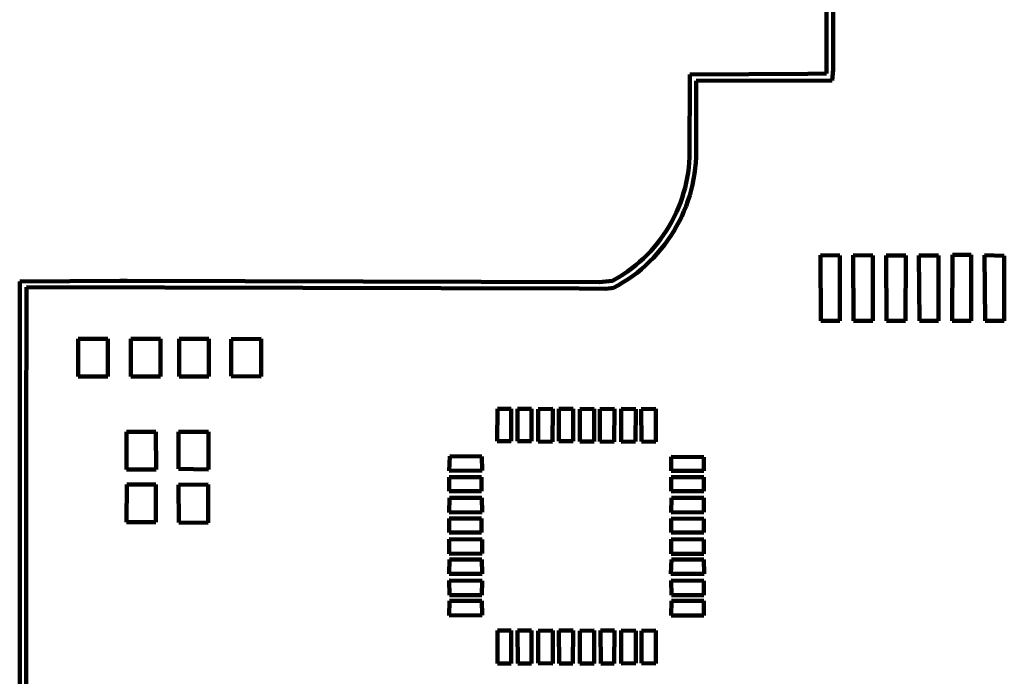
# Model space of a CAD drawing. Header units: millimetres. Extents: x 0 to 12.8, y 0 to 16.3.
# Tile 3 of 8: x 0 to 6.2, y 4 to 8.1. Entities that reach past the tile are written whole.
import ezdxf

# ---------------------------------------------------------------- set-up
doc = ezdxf.new("R2010")
doc.units = ezdxf.units.MM
doc.layers.add('color#000000fe', color=7, linetype='CONTINUOUS', lineweight=100)
doc.layers.add('color#000000ff', color=7, linetype='CONTINUOUS', lineweight=100)

msp = doc.modelspace()

# ---------------------------------------------------------------- linework, layer by layer
at = {"layer": 'color#000000fe'}
for p, q in [((5.1075, 7.8069), (5.1077, 8.4889)), ((5.149, 8.5298), (5.1489, 7.8325)), ((4.2387, 7.2781), (4.2406, 7.8022)), ((4.2406, 7.8022), (4.988, 7.8053)), ((4.988, 7.8053), (5.1075, 7.8069)), ((5.1489, 7.8325), (5.142, 7.7633)), ((5.142, 7.7633), (4.2809, 7.7624)), ((4.2809, 7.7624), (4.2809, 7.2783)), ((4.2345, 7.2125), (4.2372, 7.2452)), ((4.2372, 7.2452), (4.2387, 7.2781)), ((4.2791, 7.243), (4.276, 7.2077)), ((4.2809, 7.2783), (4.2791, 7.243)), ((4.2252, 7.1475), (4.2305, 7.1799)), ((4.2305, 7.1799), (4.2345, 7.2125)), ((4.2716, 7.1727), (4.2658, 7.1378)), ((4.276, 7.2077), (4.2716, 7.1727)), ((4.2112, 7.0835), (4.2188, 7.1154)), ((4.2188, 7.1154), (4.2252, 7.1475)), ((4.2658, 7.1378), (4.2587, 7.1032)), ((4.1926, 7.0206), (4.2025, 7.0519)), ((4.2025, 7.0519), (4.2112, 7.0835)), ((4.2503, 7.0689), (4.2406, 7.035)), ((4.2587, 7.1032), (4.2503, 7.0689)), ((4.1695, 6.9592), (4.1816, 6.9897)), ((4.1816, 6.9897), (4.1926, 7.0206)), ((4.2298, 7.0014), (4.2177, 6.9682)), ((4.2406, 7.035), (4.2298, 7.0014)), ((4.1422, 6.8995), (4.1564, 6.9291)), ((4.1564, 6.9291), (4.1695, 6.9592)), ((4.2044, 6.9355), (4.19, 6.9032)), ((4.2177, 6.9682), (4.2044, 6.9355)), ((4.1108, 6.8419), (4.127, 6.8704)), ((4.127, 6.8704), (4.1422, 6.8995)), ((4.1745, 6.8715), (4.1578, 6.8403)), ((4.19, 6.9032), (4.1745, 6.8715)), ((4.0755, 6.7865), (4.0937, 6.8139)), ((4.0937, 6.8139), (4.1108, 6.8419)), ((4.14, 6.8098), (4.1212, 6.7799)), ((4.1578, 6.8403), (4.14, 6.8098)), ((4.0157, 6.7083), (4.0365, 6.7337)), ((4.0365, 6.7337), (4.0565, 6.7598)), ((4.0565, 6.7598), (4.0755, 6.7865)), ((4.1013, 6.7507), (4.0804, 6.7222)), ((4.1212, 6.7799), (4.1013, 6.7507)), ((3.9715, 6.6599), (3.994, 6.6837)), ((3.994, 6.6837), (4.0157, 6.7083)), ((4.0585, 6.6945), (4.0357, 6.6676)), ((4.0804, 6.7222), (4.0585, 6.6945)), ((3.899, 6.5933), (3.924, 6.6146)), ((3.924, 6.6146), (3.9481, 6.6368)), ((3.9481, 6.6368), (3.9715, 6.6599)), ((3.9871, 6.6164), (3.9615, 6.5921)), ((4.0119, 6.6415), (3.9871, 6.6164)), ((4.0357, 6.6676), (4.0119, 6.6415)), ((3.8199, 6.5349), (3.847, 6.5534)), ((3.847, 6.5534), (3.8734, 6.5729)), ((3.8734, 6.5729), (3.899, 6.5933)), ((3.9076, 6.5466), (3.8794, 6.5253)), ((3.935, 6.5688), (3.9076, 6.5466)), ((3.9615, 6.5921), (3.935, 6.5688)), ((0, 6.4915), (0.6336, 6.4941)), ((0, 1.4036), (0, 6.4915)), ((0.6336, 6.4941), (0.6806, 6.4944)), ((0.6806, 6.4944), (3.6671, 6.4862)), ((3.6671, 6.4862), (3.7512, 6.4952)), ((3.7512, 6.4952), (3.7636, 6.501)), ((3.7636, 6.501), (3.7921, 6.5174)), ((3.8206, 6.4862), (3.7901, 6.4683)), ((3.7921, 6.5174), (3.8199, 6.5349)), ((3.8504, 6.5052), (3.8206, 6.4862)), ((3.8794, 6.5253), (3.8504, 6.5052)), ((0.0435, 6.4546), (0.042, 5.4027)), ((3.5416, 6.4457), (0.0435, 6.4546)), ((3.707, 6.445), (3.5416, 6.4457)), ((3.7441, 6.449), (3.707, 6.445)), ((3.7588, 6.4517), (3.7441, 6.449)), ((3.7901, 6.4683), (3.7588, 6.4517)), ((0.042, 5.4027), (0.042, 1.4443))]:
    msp.add_line(p, q, dxfattribs=at)
at = {"layer": 'color#000000ff'}
for p, q in [((5.0678, 6.6566), (5.1918, 6.6557)), ((5.0704, 6.241), (5.0678, 6.6566)), ((5.1918, 6.6557), (5.1909, 6.2411)), ((5.2755, 6.6565), (5.3998, 6.6554)), ((5.2783, 6.2411), (5.2755, 6.6565)), ((5.3998, 6.6554), (5.3989, 6.2411)), ((5.4834, 6.6564), (5.6079, 6.6551)), ((5.4863, 6.2409), (5.4834, 6.6564)), ((5.6079, 6.6551), (5.607, 6.2412)), ((5.6915, 6.6564), (5.816, 6.6548)), ((5.6943, 6.2409), (5.6915, 6.6564)), ((5.816, 6.6548), (5.8151, 6.2412)), ((5.9022, 6.241), (5.9032, 6.6604)), ((5.9032, 6.6604), (6.0231, 6.6604)), ((6.0231, 6.6604), (6.0231, 6.2412)), ((6.1076, 6.6565), (6.2321, 6.6541)), ((6.1103, 6.2409), (6.1076, 6.6565)), ((6.2321, 6.6541), (6.2313, 6.2413)), ((5.1909, 6.2411), (5.0704, 6.241)), ((5.3989, 6.2411), (5.2783, 6.2411)), ((5.607, 6.2412), (5.4863, 6.2409)), ((5.8151, 6.2412), (5.6943, 6.2409)), ((6.0231, 6.2412), (5.9022, 6.241)), ((6.2313, 6.2413), (6.1103, 6.2409)), ((0.3708, 5.8889), (0.371, 6.1274)), ((0.371, 6.1274), (0.5578, 6.1274)), ((0.5578, 6.1274), (0.5579, 5.8891)), ((0.7036, 5.8889), (0.7037, 6.1273)), ((0.7037, 6.1273), (0.8904, 6.1274)), ((0.8904, 6.1274), (0.8904, 5.889)), ((1.0094, 5.889), (1.0096, 6.1276)), ((1.0096, 6.1276), (1.1964, 6.1277)), ((1.1964, 6.1277), (1.1965, 5.8892)), ((1.3381, 5.8911), (1.3383, 6.1248)), ((1.3383, 6.1248), (1.5282, 6.1278)), ((1.5282, 6.1278), (1.5283, 5.8892)), ((0.5579, 5.8891), (0.3708, 5.8889)), ((0.8904, 5.889), (0.7036, 5.8889)), ((1.1965, 5.8892), (1.0094, 5.889)), ((1.5283, 5.8892), (1.3381, 5.8911)), ((3.0231, 5.4795), (3.0234, 5.6847)), ((3.0234, 5.6847), (3.1116, 5.6846)), ((3.1116, 5.6846), (3.1117, 5.4797)), ((3.1512, 5.6846), (3.2396, 5.6845)), ((3.1512, 5.4798), (3.1512, 5.6846)), ((3.2396, 5.6845), (3.24, 5.4796)), ((3.2819, 5.682), (3.3745, 5.685)), ((3.2825, 5.4771), (3.2819, 5.682)), ((3.3745, 5.685), (3.373, 5.4763)), ((3.4132, 5.4797), (3.4135, 5.6845)), ((3.4135, 5.6845), (3.5026, 5.6844)), ((3.5026, 5.6844), (3.5026, 5.4796)), ((3.5446, 5.6833), (3.6367, 5.6839)), ((3.5455, 5.4768), (3.5446, 5.6833)), ((3.6367, 5.6839), (3.6357, 5.4766)), ((3.6718, 5.6813), (3.7642, 5.6851)), ((3.6722, 5.4774), (3.6718, 5.6813)), ((3.7642, 5.6851), (3.7622, 5.4762)), ((3.8064, 5.6848), (3.8992, 5.6827)), ((3.8079, 5.4765), (3.8064, 5.6848)), ((3.8992, 5.6827), (3.8984, 5.4769)), ((3.9346, 5.6821), (4.0272, 5.685)), ((3.9352, 5.4771), (3.9346, 5.6821)), ((4.0272, 5.685), (4.0258, 5.4763)), ((0.6761, 5.3012), (0.6768, 5.5397)), ((0.6768, 5.5397), (0.8624, 5.5395)), ((0.8624, 5.5395), (0.8628, 5.3013)), ((1.0049, 5.5384), (1.1943, 5.5395)), ((1.0049, 5.3042), (1.0049, 5.5384)), ((1.1943, 5.5395), (1.1949, 5.3013)), ((3.1117, 5.4797), (3.0231, 5.4795)), ((3.24, 5.4796), (3.1512, 5.4798)), ((3.373, 5.4763), (3.2825, 5.4771)), ((3.5026, 5.4796), (3.4132, 5.4797)), ((3.6357, 5.4766), (3.5455, 5.4768)), ((3.7622, 5.4762), (3.6722, 5.4774)), ((3.8984, 5.4769), (3.8079, 5.4765)), ((4.0258, 5.4763), (3.9352, 5.4771)), ((2.7179, 5.2915), (2.7216, 5.3839)), ((2.7216, 5.3839), (2.9256, 5.3836)), ((2.9256, 5.3836), (2.9268, 5.2932)), ((4.1231, 5.2915), (4.1233, 5.3798)), ((4.1233, 5.3798), (4.331, 5.3787)), ((4.331, 5.3787), (4.331, 5.2924)), ((0.8628, 5.3013), (0.6761, 5.3012)), ((1.1949, 5.3013), (1.0049, 5.3042)), ((2.9268, 5.2932), (2.7179, 5.2915)), ((2.7185, 5.1634), (2.7186, 5.2523)), ((2.7186, 5.2523), (2.9233, 5.2523)), ((2.9233, 5.2523), (2.9236, 5.1631)), ((4.331, 5.2924), (4.1231, 5.2915)), ((4.1231, 5.2522), (4.3307, 5.2513)), ((4.1233, 5.1632), (4.1231, 5.2522)), ((4.3307, 5.2513), (4.331, 5.1641)), ((0.6758, 4.967), (0.6776, 5.2053)), ((0.6776, 5.2053), (0.8613, 5.2049)), ((0.8613, 5.2049), (0.8627, 4.9671)), ((1.005, 5.2042), (1.1935, 5.2051)), ((1.0066, 4.9649), (1.005, 5.2042)), ((1.1935, 5.2051), (1.1926, 4.9629)), ((2.7182, 5.0285), (2.7207, 5.1212)), ((2.9236, 5.1631), (2.7185, 5.1634)), ((2.7207, 5.1212), (2.926, 5.1206)), ((2.926, 5.1206), (2.9266, 5.0299)), ((4.1226, 5.0286), (4.1254, 5.121)), ((4.331, 5.1641), (4.1233, 5.1632)), ((4.1254, 5.121), (4.3301, 5.1209)), ((4.3301, 5.1209), (4.3311, 5.0292)), ((2.9266, 5.0299), (2.7182, 5.0285)), ((2.7185, 4.9895), (2.9235, 4.9898)), ((2.7187, 4.9006), (2.7185, 4.9895)), ((2.9235, 4.9898), (2.9233, 4.9009)), ((4.3311, 5.0292), (4.1226, 5.0286)), ((4.1231, 4.9007), (4.1233, 4.9897)), ((4.1233, 4.9897), (4.331, 4.9888)), ((4.331, 4.9888), (4.3308, 4.9017)), ((0.8627, 4.9671), (0.6758, 4.967)), ((1.1926, 4.9629), (1.0066, 4.9649)), ((2.9233, 4.9009), (2.7187, 4.9006)), ((4.3308, 4.9017), (4.1231, 4.9007)), ((2.7193, 4.8585), (2.9263, 4.8577)), ((2.7194, 4.7666), (2.7193, 4.8585)), ((2.9263, 4.8577), (2.9263, 4.7674)), ((4.124, 4.8584), (4.3305, 4.858)), ((4.1241, 4.7668), (4.124, 4.8584)), ((4.3305, 4.858), (4.3305, 4.767)), ((2.9263, 4.7674), (2.7194, 4.7666)), ((4.3305, 4.767), (4.1241, 4.7668)), ((2.7179, 4.6389), (2.7215, 4.7312)), ((2.7215, 4.7312), (2.9256, 4.731)), ((2.9256, 4.731), (2.9268, 4.6405)), ((4.1224, 4.6388), (4.126, 4.7313)), ((4.126, 4.7313), (4.3298, 4.7312)), ((4.3298, 4.7312), (4.3314, 4.6397)), ((2.9268, 4.6405), (2.7179, 4.6389)), ((4.3314, 4.6397), (4.1224, 4.6388)), ((2.7181, 4.5966), (2.9267, 4.5952)), ((2.7208, 4.5039), (2.7181, 4.5966)), ((2.9267, 4.5952), (2.9259, 4.5045)), ((4.1225, 4.5965), (4.3311, 4.5959)), ((4.1255, 4.5041), (4.1225, 4.5965)), ((4.3311, 4.5959), (4.3301, 4.5042)), ((2.9259, 4.5045), (2.7208, 4.5039)), ((4.3301, 4.5042), (4.1255, 4.5041)), ((2.7182, 4.3758), (2.7204, 4.4685)), ((2.7204, 4.4685), (2.926, 4.4679)), ((2.926, 4.4679), (2.9266, 4.3772)), ((4.1226, 4.3759), (4.1253, 4.4683)), ((4.1253, 4.4683), (4.33, 4.4683)), ((4.33, 4.4683), (4.3311, 4.3765)), ((2.9266, 4.3772), (2.7182, 4.3758)), ((4.3311, 4.3765), (4.1226, 4.3759)), ((3.0234, 4.2801), (3.1116, 4.2802)), ((3.0247, 4.0723), (3.0234, 4.2801)), ((3.1116, 4.2802), (3.1103, 4.0725)), ((3.151, 4.2804), (3.2398, 4.28)), ((3.1523, 4.0726), (3.151, 4.2804)), ((3.2398, 4.28), (3.2385, 4.0723)), ((3.2821, 4.2777), (3.3744, 4.2809)), ((3.2821, 4.0733), (3.2821, 4.2777)), ((3.3744, 4.2809), (3.3736, 4.0722)), ((3.4134, 4.28), (3.5024, 4.2804)), ((3.4147, 4.0724), (3.4134, 4.28)), ((3.5024, 4.2804), (3.5012, 4.0726)), ((3.5448, 4.2793), (3.6365, 4.2799)), ((3.5451, 4.0729), (3.5448, 4.2793)), ((3.6365, 4.2799), (3.6359, 4.0726)), ((3.6761, 4.2801), (3.7642, 4.2803)), ((3.6774, 4.0723), (3.6761, 4.2801)), ((3.7642, 4.2803), (3.7629, 4.0724)), ((3.8065, 4.2807), (3.8989, 4.2782)), ((3.8073, 4.0724), (3.8065, 4.2807)), ((3.8989, 4.2782), (3.8988, 4.0732)), ((3.9348, 4.2778), (4.0272, 4.2809)), ((3.9349, 4.0733), (3.9348, 4.2778)), ((4.0272, 4.2809), (4.0264, 4.0723)), ((3.1103, 4.0725), (3.0247, 4.0723)), ((3.2385, 4.0723), (3.1523, 4.0726)), ((3.3736, 4.0722), (3.2821, 4.0733)), ((3.5012, 4.0726), (3.4147, 4.0724)), ((3.6359, 4.0726), (3.5451, 4.0729)), ((3.7629, 4.0724), (3.6774, 4.0723)), ((3.8988, 4.0732), (3.8073, 4.0724)), ((4.0264, 4.0723), (3.9349, 4.0733))]:
    msp.add_line(p, q, dxfattribs=at)

doc.saveas('drawing.dxf')
